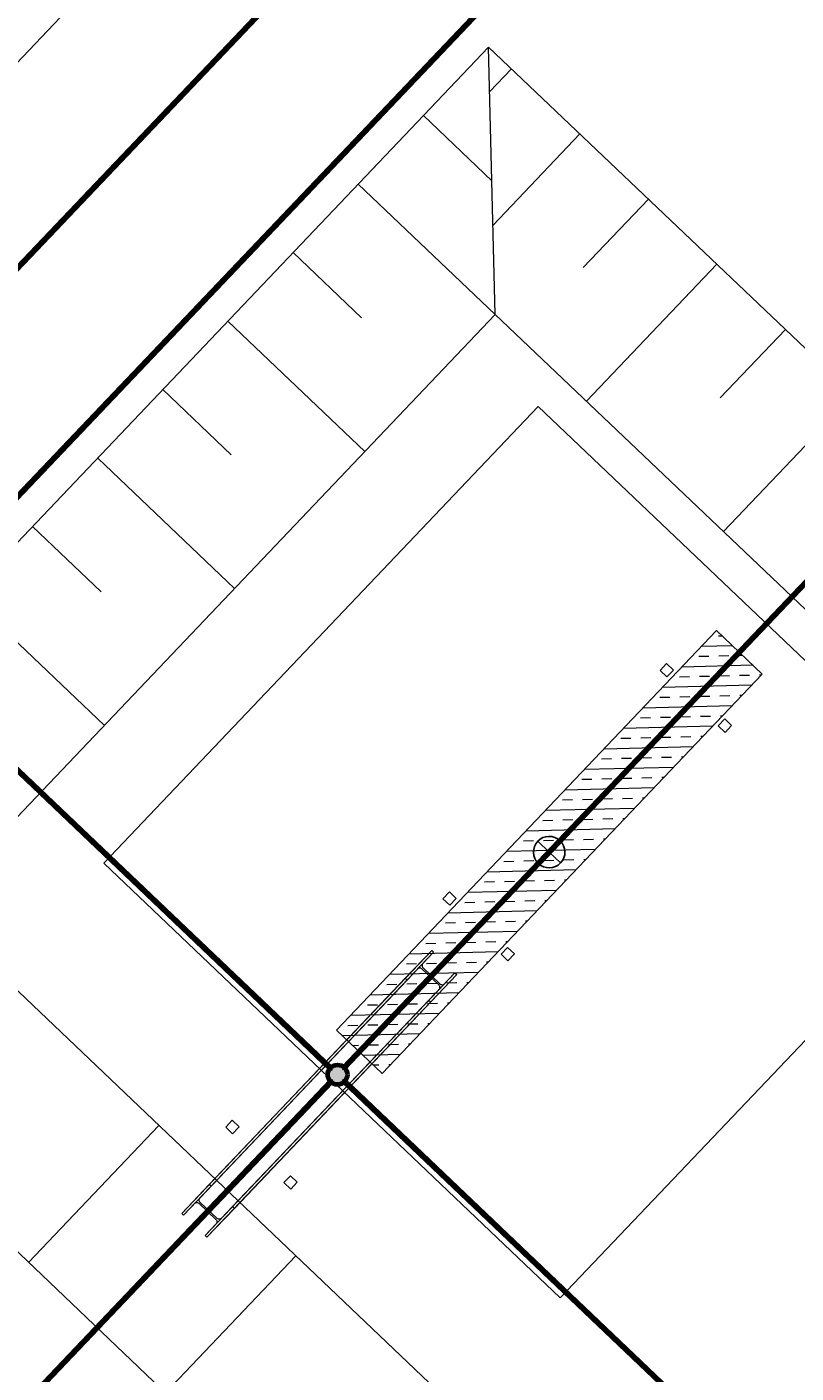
# Model space of a CAD drawing. Header units: metres. Extents: x 32343130.2 to 32343186.6, y 5699222 to 5699276.9.
# Tile 16 of 43: x 32343144.1 to 32343149, y 5699263.9 to 5699272.4. Entities that reach past the tile are written whole.
import ezdxf

# ---------------------------------------------------------------- set-up
doc = ezdxf.new("R2010")
doc.units = ezdxf.units.M
doc.linetypes.add('Mitte 1', pattern=[0.03, 0.012, -0.006, 0.006, -0.006])
for name, color, linetype, lineweight in [('0-1', 7, 'Continuous', 5), ('A-ANNO-DIMS', 7, 'Continuous', 9), ('A-ANNO-DIMS-50', 7, 'Continuous', 9), ('E-POWR-CNTR', 7, 'Mitte 1', 25)]:
    doc.layers.add(name, color=color, linetype=linetype, lineweight=lineweight)
for name, color, linetype, lineweight, true_color in [('A-DETL-1', 254, 'Continuous', 18, 0xbebebe), ('A-DETL-MBND-1', 7, 'Continuous', 5, 0xcccccc), ('A-FLOR-HRAL-1', 7, 'Continuous', 5, 0xcccccc), ('A-FLOR-HRAL-2', 7, 'Continuous', 9, 0xcccccc), ('A-GENM-1', 7, 'Continuous', 5, 0xcccccc), ('A-GENM-3', 7, 'Continuous', 25, 0xcce5f2), ('A-MASS-1', 7, 'Continuous', 9, 0xcccccc), ('A-MASS-2', 7, 'Continuous', 5, 0xcccccc), ('E-POWR-CNDT-1', 7, 'Continuous', 70, 0x008040), ('E-POWR-CNDT-2', 7, 'Continuous', 70, 0x804000), ('E-POWR-CNTR-1', 7, 'Mitte 1', 70, 0x008040), ('E-POWR-CNTR-2', 7, 'Mitte 1', 70, 0x804000), ('G-IMPT-1', 7, 'Continuous', 70, 0x008040), ('S-COLS-1', 7, 'Continuous', 5, 0xcccccc), ('S-FNDN-1', 7, 'Continuous', 5, 0xcccccc), ('S-FNDN-2', 7, 'Continuous', 25, 0xcccccc)]:
    doc.layers.add(name, color=color, linetype=linetype, lineweight=lineweight, true_color=true_color)
doc.styles.add('Arial_1', font='arial.ttf', dxfattribs={"height": 0.15})
doc.dimstyles.new('Blitzschutz', dxfattribs={"dimscale": 0.3048, "dimtxt": 0.153039, "dimasz": 0.492126, "dimexe": 0.393701, "dimexo": 0.0625, "dimgap": 0.287073, "dimtad": 1, "dimlfac": 100, "dimrnd": 0.01, "dimdsep": 46, "dimtxsty": 'Arial_1', "dimblk1": 'OBLIQUE', "dimblk2": 'OBLIQUE', "dimsah": 1, "dimcen": 0.09, "dimdle": 0.393701, "dimadec": 0, "dimazin": 0, "dimtfac": 1, "dimtdec": 4, "dimtix": 1, "dimtmove": 0, "dimatfit": 3, "dimfxl": 0.393701, "dimfxlon": 1, "dimtvp": 1, "dimtfill": 1, "dimtolj": 1, "dimtzin": 0, "dimarcsym": 2})

# ---------------------------------------------------------------- blocks, each defined once
blk = doc.blocks.new('Einfügepunkt - Einfügepunkt-1186031-TGA_190_LP5_GR_FU-TGA-01_G_')
at = {"layer": 'A-DETL-MBND-1'}
for p, q in [((0, 0.1), (0, 0)), ((-0.1, 0), (0, 0)), ((0, 0), (0, -0.1)), ((0, 0), (0.1, 0))]:
    blk.add_line(p, q, dxfattribs=at)
blk.add_ellipse((0, 0), major_axis=(0.1, 0), ratio=1, dxfattribs=at)
blk = doc.blocks.new('HE-B-Stütze - 3337893-TGA_190_LP5_GR_FU-TGA-01_G_')
at = {"layer": 'S-COLS-1'}
for p, q in [((68.9144, 17.3485), (67.5023, 15.8643)), ((68.7471, 17.1726), (68.9144, 17.3485)), ((68.9144, 17.3485), (68.926, 17.3375)), ((68.8597, 17.2677), (67.4448, 15.7805)), ((68.926, 17.3375), (67.5139, 15.8532)), ((68.926, 17.3375), (68.8597, 17.2677)), ((68.7471, 17.1726), (67.3279, 15.6809)), ((69.0622, 17.2079), (67.6501, 15.7236)), ((69.0738, 17.1969), (67.6617, 15.7126)), ((68.7587, 17.1616), (68.7471, 17.1726)), ((68.8251, 17.2314), (68.7587, 17.1616)), ((68.9619, 17.1286), (68.8518, 17.2333)), ((68.859, 17.2409), (68.9691, 17.1362)), ((69.0738, 17.1969), (68.9065, 17.021)), ((68.9959, 17.1382), (69.0622, 17.2079)), ((69.0622, 17.2079), (69.0738, 17.1969)), ((68.7587, 17.1616), (67.3395, 15.6699)), ((67.581, 15.6509), (68.9959, 17.1382)), ((68.8949, 17.032), (68.9613, 17.1018)), ((68.8949, 17.032), (67.4757, 15.5403)), ((68.9065, 17.021), (67.4873, 15.5293)), ((68.9065, 17.021), (68.8949, 17.032)), ((67.5023, 15.8643), (67.3279, 15.6809)), ((67.4448, 15.7805), (67.5139, 15.8532)), ((67.5139, 15.8532), (67.5023, 15.8643)), ((67.3395, 15.6699), (67.4087, 15.7426)), ((67.436, 15.7452), (67.5461, 15.6404)), ((67.5536, 15.6483), (67.4435, 15.7531)), ((67.6501, 15.7236), (67.581, 15.6509)), ((67.6617, 15.7126), (67.6501, 15.7236)), ((67.3279, 15.6809), (67.3395, 15.6699)), ((67.4873, 15.5293), (67.6617, 15.7126)), ((67.5449, 15.613), (67.4757, 15.5403)), ((67.4757, 15.5403), (67.4873, 15.5293))]:
    blk.add_line(p, q, dxfattribs=at)
at = {"layer": 'S-COLS-1', "flags": 128}
for points in [[(68.8597, 17.2677), (68.857, 17.2642), (68.855, 17.2603), (68.854, 17.2561), (68.8539, 17.2518), (68.8547, 17.2477), (68.8565, 17.2441), (68.859, 17.2409)], [(68.8518, 17.2333), (68.8486, 17.2357), (68.8448, 17.2373), (68.8407, 17.2379), (68.8364, 17.2376), (68.8323, 17.2364), (68.8284, 17.2343), (68.8251, 17.2314)], [(68.9613, 17.1018), (68.964, 17.1053), (68.9659, 17.1093), (68.967, 17.1135), (68.9671, 17.1177), (68.9662, 17.1218), (68.9645, 17.1255), (68.9619, 17.1286)], [(68.9691, 17.1362), (68.9724, 17.1338), (68.9762, 17.1322), (68.9803, 17.1316), (68.9845, 17.1319), (68.9886, 17.1331), (68.9925, 17.1353), (68.9959, 17.1382)], [(67.4087, 15.7426), (67.4122, 15.7456), (67.4162, 15.7479), (67.4204, 15.7492), (67.4247, 15.7496), (67.4289, 15.7491), (67.4327, 15.7476), (67.436, 15.7452)], [(67.4435, 15.7531), (67.441, 15.7562), (67.4393, 15.76), (67.4385, 15.7641), (67.4387, 15.7685), (67.4399, 15.7728), (67.4419, 15.7769), (67.4448, 15.7805)], [(67.5461, 15.6404), (67.5487, 15.6373), (67.5504, 15.6335), (67.5511, 15.6294), (67.5509, 15.6251), (67.5498, 15.6207), (67.5477, 15.6167), (67.5449, 15.613)], [(67.581, 15.6509), (67.5775, 15.6479), (67.5735, 15.6456), (67.5692, 15.6443), (67.5649, 15.6439), (67.5607, 15.6444), (67.5569, 15.6459), (67.5536, 15.6483)]]:
    blk.add_lwpolyline(points, dxfattribs=at)
blk = doc.blocks.new('Einfügepunkt - Einfügepunkt-V1-TGA_190_LP5_GR_FU-TGA-01_G_')
at = {"layer": 'A-GENM-3'}
for p, q in [((0, 0.1), (0, 0)), ((-0.1, 0), (0, 0)), ((0, 0), (0, -0.1)), ((0, 0), (0.1, 0))]:
    blk.add_line(p, q, dxfattribs=at)
blk.add_ellipse((0, 0), major_axis=(0.1, 0), ratio=1, dxfattribs=at)
blk = doc.blocks.new('Aushub1 - Aushub-3534796-TGA_190_LP5_GR_FU-TGA-01_G_')
at = {"layer": 'A-MASS-2'}
for p, q in [((69.5337, 23.0628), (69.6716, 23.2077)), ((69.5478, 22.4972), (69.1131, 22.9108)), ((69.5549, 22.2145), (70.1063, 22.7941)), ((69.5689, 21.649), (68.6995, 22.4761)), ((70.1274, 21.9458), (70.541, 22.3805)), ((68.7207, 21.6278), (68.286, 22.0414)), ((70.1485, 21.0976), (70.9757, 21.967)), ((68.7418, 20.7796), (67.8724, 21.6067)), ((70.9968, 21.1187), (71.4104, 21.5534)), ((67.8935, 20.7584), (67.4588, 21.172)), ((71.0179, 20.2704), (71.8451, 21.1398)), ((67.9147, 19.9102), (67.0453, 20.7373)), ((67.0664, 19.889), (66.6317, 20.3026)), ((67.0876, 19.0408), (66.2182, 19.8679)), ((66.6066, 15.6336), (67.4337, 16.503)), ((67.0413, 15.2201), (67.4548, 15.6548)), ((67.476, 14.8065), (68.3031, 15.6759))]:
    blk.add_line(p, q, dxfattribs=at)
blk = doc.blocks.new('Geländer - 60-4048510-TGA_190_LP5_GR_FU-TGA-01_G_')
at = {"layer": 'A-FLOR-HRAL-1'}
for p, q in [((-0.03, -0.03), (-0.03, 0.03)), ((-0.03, 0.03), (0.03, 0.03)), ((0.03, 0.03), (0.03, -0.03)), ((0.03, -0.03), (-0.03, -0.03))]:
    blk.add_line(p, q, dxfattribs=at)
at = {"layer": 'A-FLOR-HRAL-2'}
for p, q in [((0.03, 0.03), (-0.03, 0.03)), ((-0.03, 0.03), (-0.03, -0.03)), ((0.03, -0.03), (0.03, 0.03)), ((-0.03, -0.03), (0.03, -0.03))]:
    blk.add_line(p, q, dxfattribs=at)
blk = doc.blocks.new('Geländer - Geländer-4031964-TGA_190_LP5_GR_FU-TGA-01_G_')
for p, rotation in [((71.7849, 20.576), 316.4272566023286), ((72.1543, 20.2245), 136.4272566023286), ((70.4063, 19.127), 316.4272566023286), ((70.7758, 18.7755), 136.4272566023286), ((69.0278, 17.678), 316.4272566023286), ((69.3972, 17.3265), 136.4272566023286), ((67.6492, 16.229), 316.4272566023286), ((68.0187, 15.8775), 136.4272566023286)]:
    blk.add_blockref('Geländer - 60-4048510-TGA_190_LP5_GR_FU-TGA-01_G_', p, dxfattribs=dict(rotation=rotation))
blk = doc.blocks.new('ARC_190_LPX_FM_Stellplätze_rvt-1-TGA_190_LP5_GR_FU-TGA-01_G_')
at = {"layer": 'S-FNDN-1'}
h = blk.add_hatch(dxfattribs=at)
h.set_pattern_fill('FP_1', color=256, style=0, pattern_type=2)
h.set_pattern_definition([(1.427, (32343078.039, 5699248.927), (-0.00316272, 0.12696061), []), (1.427, (32343078.104, 5699248.865), (-0.00316272, 0.12696061), [0.0635, -0.0635])])
h.paths.add_polyline_path([(32343146.3665, 5699265.7529), (32343148.779, 5699268.2886), (32343148.4892, 5699268.5644), (32343146.0767, 5699266.0286)])
at = {"layer": 'A-DETL-MBND-1'}
for p, q in [((32343147.3574, 5699269.9862), (32343144.6003, 5699267.0882)), ((32343144.6003, 5699267.0882), (32343147.3574, 5699269.9862)), ((32343147.3574, 5699269.9862), (32343144.6003, 5699267.0882)), ((32343144.6003, 5699267.0882), (32343147.3574, 5699269.9862)), ((32343150.2554, 5699267.2291), (32343147.3574, 5699269.9862)), ((32343147.3574, 5699269.9862), (32343150.2554, 5699267.2291)), ((32343150.2554, 5699267.2291), (32343147.3574, 5699269.9862)), ((32343147.3574, 5699269.9862), (32343150.2554, 5699267.2291)), ((32343147.4983, 5699264.3311), (32343150.2554, 5699267.2291)), ((32343150.2554, 5699267.2291), (32343147.4983, 5699264.3311)), ((32343147.4983, 5699264.3311), (32343150.2554, 5699267.2291)), ((32343150.2554, 5699267.2291), (32343147.4983, 5699264.3311)), ((32343144.6003, 5699267.0882), (32343147.4983, 5699264.3311)), ((32343147.4983, 5699264.3311), (32343144.6003, 5699267.0882)), ((32343144.6003, 5699267.0882), (32343147.4983, 5699264.3311)), ((32343147.4983, 5699264.3311), (32343144.6003, 5699267.0882))]:
    blk.add_line(p, q, dxfattribs=at)
at = {"layer": 'A-MASS-1'}
for p, q in [((32343147.043, 5699272.2667), (32343141.8048, 5699266.7609)), ((32343181.5287, 5699239.4576), (32343147.043, 5699272.2667)), ((32343141.8048, 5699266.7609), (32343176.2906, 5699233.9518))]:
    blk.add_line(p, q, dxfattribs=at)
at = {"layer": 'A-MASS-2'}
for p, q in [((32343147.0852, 5699270.5706), (32343147.043, 5699272.2667)), ((32343147.0852, 5699270.5706), (32343143.501, 5699266.8032)), ((32343179.8326, 5699239.4154), (32343147.0852, 5699270.5706)), ((32343143.501, 5699266.8032), (32343176.2484, 5699235.648))]:
    blk.add_line(p, q, dxfattribs=at)
at = {"layer": 'S-FNDN-1'}
for p, q in [((32343146.0767, 5699266.0286), (32343148.4892, 5699268.5644)), ((32343148.4892, 5699268.5644), (32343148.779, 5699268.2886)), ((32343148.779, 5699268.2886), (32343146.3665, 5699265.7529)), ((32343146.3665, 5699265.7529), (32343146.0767, 5699266.0286))]:
    blk.add_line(p, q, dxfattribs=at)
at = {"layer": 'S-FNDN-2'}
for p, q in [((32343148.4892, 5699268.5644), (32343146.0767, 5699266.0286)), ((32343148.779, 5699268.2886), (32343148.4892, 5699268.5644)), ((32343146.3665, 5699265.7529), (32343148.779, 5699268.2886)), ((32343146.0767, 5699266.0286), (32343146.3665, 5699265.7529))]:
    blk.add_line(p, q, dxfattribs=at)
at = {"layer": 'A-FLOR-HRAL-1'}
blk.add_blockref('Geländer - Geländer-4031964-TGA_190_LP5_GR_FU-TGA-01_G_', (32343077.7673, 5699249.1855), dxfattribs=at)
at = {"layer": 'A-GENM-1'}
for name, rotation in [('Einfügepunkt - Einfügepunkt-1186031-TGA_190_LP5_GR_FU-TGA-01_G_', 316.4272566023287), ('Einfügepunkt - Einfügepunkt-V1-TGA_190_LP5_GR_FU-TGA-01_G_', 226.4272566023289), ('Einfügepunkt - Einfügepunkt-1186031-TGA_190_LP5_GR_FU-TGA-01_G_', 316.4272566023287)]:
    blk.add_blockref(name, (32343147.4278, 5699267.1586), dxfattribs=dict(at, rotation=rotation))
at = {"layer": 'A-MASS-2'}
blk.add_blockref('Aushub1 - Aushub-3534796-TGA_190_LP5_GR_FU-TGA-01_G_', (32343077.5163, 5699248.9216), dxfattribs=at)
at = {"layer": 'S-COLS-1'}
blk.add_blockref('HE-B-Stütze - 3337893-TGA_190_LP5_GR_FU-TGA-01_G_', (32343077.7673, 5699249.1855), dxfattribs=at)
blk = doc.blocks.new('Leerrohr-Verteilerkasten - Kreuzstück - PVC1 - Fundamenterder-V2-TGA_190_LP5_GR_FU-TGA-01_G_')
at = {"layer": 'G-IMPT-1'}
blk.add_hatch(color=256, dxfattribs=at).paths.add_polyline_path([(0.0625, 0), (0.0604, 0.0162), (0.0541, 0.0313), (0.0442, 0.0442), (0.0313, 0.0541), (0.0162, 0.0604), (0, 0.0625), (-0.0162, 0.0604), (-0.0313, 0.0541), (-0.0442, 0.0442), (-0.0541, 0.0313), (-0.0604, 0.0162), (-0.0625, 0), (-0.0604, -0.0162), (-0.0541, -0.0313), (-0.0442, -0.0442), (-0.0313, -0.0541), (-0.0162, -0.0604), (0, -0.0625), (0.0162, -0.0604), (0.0313, -0.0541), (0.0442, -0.0442), (0.0541, -0.0313), (0.0604, -0.0162)])
blk.add_circle((0, 0), 0.0625, dxfattribs=at)
blk = doc.blocks.new('DIMBLOCK15-TGA_190_LP5_GR_FU-TGA-01_G_')
at = {"layer": 'A-ANNO-DIMS-50', "transparency": 16777216}
for p, q in [((32343147.651, 5699275.9523), (32343147.5641, 5699276.0351)), ((32343141.8097, 5699269.8125), (32343147.651, 5699275.9523)), ((32343147.651, 5699275.9523), (32343147.738, 5699275.8696)), ((32343141.8097, 5699269.8125), (32343141.7228, 5699269.8952)), ((32343141.8097, 5699269.8125), (32343141.8967, 5699269.7298))]:
    blk.add_line(p, q, dxfattribs=at)
at = {"layer": 'A-ANNO-DIMS-50', "lineweight": 35, "transparency": 16777216}
for p, q in [((32343147.651, 5699275.9523), (32343147.6484, 5699276.0584)), ((32343147.651, 5699275.9523), (32343147.6537, 5699275.8463)), ((32343141.8097, 5699269.8125), (32343141.8071, 5699269.9186)), ((32343141.8097, 5699269.8125), (32343141.8124, 5699269.7065))]:
    blk.add_line(p, q, dxfattribs=at)
at = {"layer": 'A-ANNO-DIMS-50', "color": 0, "transparency": 16777216, "insert": (32343144.19, 5699272.7239), "char_height": 0.15, "width": 1.169688, "attachment_point": 1, "rotation": 46.42726, "line_spacing_factor": 0.941778, "style": 'Arial_1', "bg_fill": 3, "box_fill_scale": 1.25, "bg_fill_color": 256, "bg_fill_true_color": 13158600, "bg_fill_transparency": 0}
blk.add_mtext('847,46 cm', dxfattribs=at)
blk = doc.blocks.new('_Oblique')
at = {"color": 0, "linetype": 'ByBlock', "lineweight": -2}
blk.add_line((-0.5, -0.5), (0.5, 0.5), dxfattribs=at)

msp = doc.modelspace()

# ---------------------------------------------------------------- linework, layer by layer
at = {"layer": 'A-DETL-1'}
msp.add_line((32343132.36436, 5699257.12854), (32343149.02727, 5699274.64299), dxfattribs=at)
at = {"layer": 'E-POWR-CNDT-1'}
for p, q in [((32343148.98511, 5699274.60447), (32343143.22237, 5699268.54724)), ((32343143.22817, 5699268.54172), (32343148.9909, 5699274.59896)), ((32343151.88311, 5699271.84737), (32343146.12037, 5699265.79014)), ((32343146.12617, 5699265.78462), (32343151.8889, 5699271.84186)), ((32343143.22452, 5699268.461), (32343146.03993, 5699265.78247)), ((32343146.04544, 5699265.78827), (32343143.23003, 5699268.46679)), ((32343146.03993, 5699265.78247), (32343146.04544, 5699265.78827)), ((32343146.12037, 5699265.79014), (32343146.12327, 5699265.78738)), ((32343146.12327, 5699265.78738), (32343146.12617, 5699265.78462)), ((32343146.04179, 5699265.70754), (32343141.01974, 5699260.42884)), ((32343141.02553, 5699260.42332), (32343146.04759, 5699265.70203)), ((32343146.04469, 5699265.70479), (32343146.04179, 5699265.70754)), ((32343146.04759, 5699265.70203), (32343146.04469, 5699265.70479)), ((32343146.04759, 5699265.70203), (32343146.04469, 5699265.70479)), ((32343146.12528, 5699265.70679), (32343146.12252, 5699265.7039)), ((32343146.12252, 5699265.7039), (32343151.83592, 5699260.26827)), ((32343146.12803, 5699265.70969), (32343146.12528, 5699265.70679)), ((32343151.84144, 5699260.27407), (32343146.12803, 5699265.70969))]:
    msp.add_line(p, q, dxfattribs=at)
at = {"layer": 'E-POWR-CNDT-2'}
for p, q in [((32343148.96858, 5699276.0379), (32343142.49787, 5699269.23651)), ((32343142.50367, 5699269.231), (32343148.97438, 5699276.03239))]:
    msp.add_line(p, q, dxfattribs=at)
at = {"layer": 'E-POWR-CNTR'}
for p, q in [((32343148.97148, 5699276.03514), (32343142.50077, 5699269.23375)), ((32343143.22527, 5699268.54448), (32343148.988, 5699274.60171)), ((32343146.12327, 5699265.78738), (32343151.886, 5699271.84461)), ((32343146.04268, 5699265.78537), (32343143.22728, 5699268.46389)), ((32343141.02263, 5699260.42608), (32343146.04469, 5699265.70479)), ((32343151.83868, 5699260.27117), (32343146.12528, 5699265.70679))]:
    msp.add_line(p, q, dxfattribs=at)
at = {"layer": 'E-POWR-CNTR-1'}
for p, q in [((32343143.22527, 5699268.54448), (32343148.988, 5699274.60171)), ((32343146.12327, 5699265.78738), (32343151.886, 5699271.84461)), ((32343146.04268, 5699265.78537), (32343143.22728, 5699268.46389)), ((32343141.02263, 5699260.42608), (32343146.04469, 5699265.70479)), ((32343151.83868, 5699260.27117), (32343146.12528, 5699265.70679))]:
    msp.add_line(p, q, dxfattribs=at)
at = {"layer": 'E-POWR-CNTR-2'}
msp.add_line((32343148.97148, 5699276.03514), (32343142.50077, 5699269.23375), dxfattribs=at)

# ---------------------------------------------------------------- block references
at = {"layer": '0-1'}
msp.add_blockref('ARC_190_LPX_FM_Stellplätze_rvt-1-TGA_190_LP5_GR_FU-TGA-01_G_', (0, 0), dxfattribs=at)
at = {"layer": 'E-POWR-CNDT-1', "rotation": 226.4272566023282}
msp.add_blockref('Leerrohr-Verteilerkasten - Kreuzstück - PVC1 - Fundamenterder-V2-TGA_190_LP5_GR_FU-TGA-01_G_', (32343146.08398, 5699265.74608), dxfattribs=at)

# ---------------------------------------------------------------- next in the draw order: dimensions: what is measured, and where the dimension line sits
at = {"layer": 'A-ANNO-DIMS'}
dim = msp.add_linear_dim(base=(32343147.65104, 5699275.95235), p1=(32343141.89667, 5699269.72981), p2=(32343147.73798, 5699275.86963), angle=46.427257, dimstyle='Blitzschutz', override={"dimpost": '<> cm', "dimfxl": 8.474575}, dxfattribs=at)
dim.commit()
dim.dimension.update_dxf_attribs({"geometry": 'DIMBLOCK15-TGA_190_LP5_GR_FU-TGA-01_G_', "text_midpoint": (32343144.61151, 5699272.99553)})

doc.saveas('drawing.dxf')
